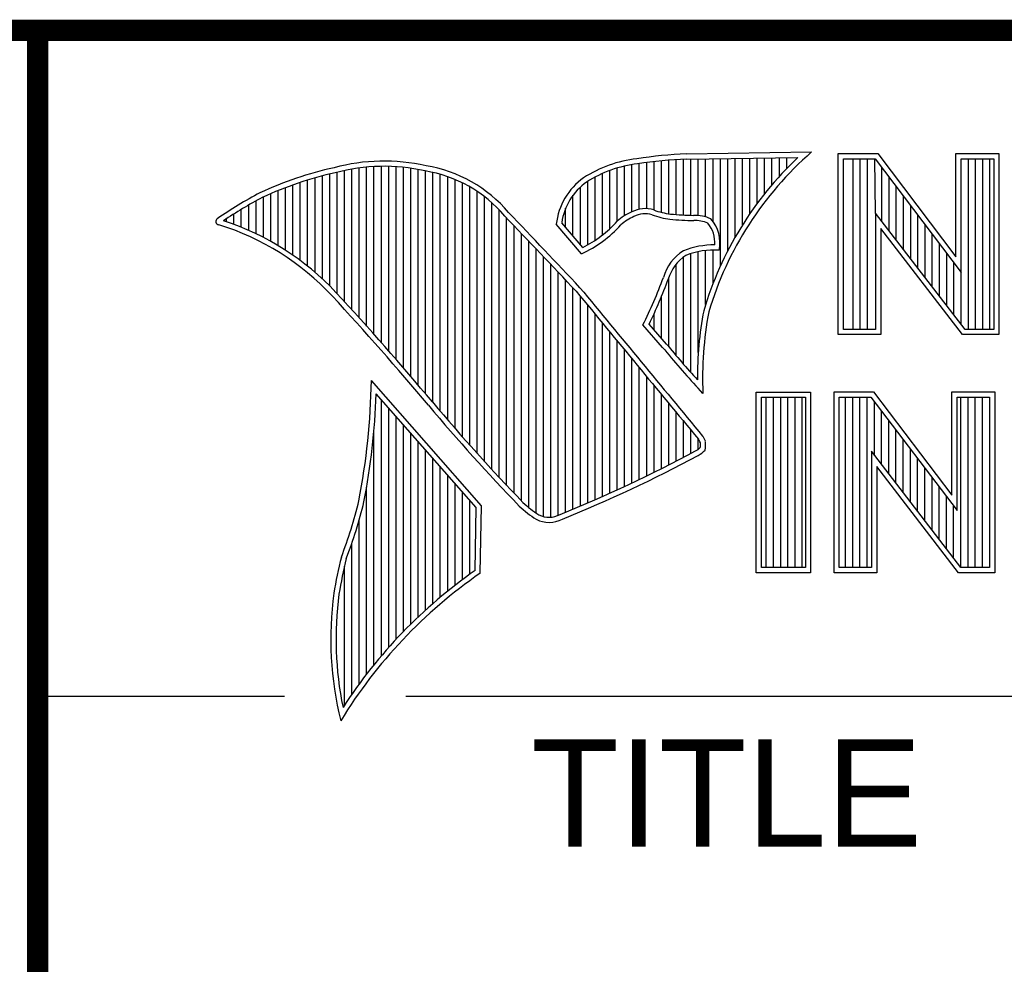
# Model space of a CAD drawing. Header units: inches. Extents: x 0 to 34, y 0 to 22.
# Tile 25 of 47: x 28.4 to 29.3, y 2.1 to 3. Entities that reach past the tile are written whole.
import ezdxf

# ---------------------------------------------------------------- set-up
doc = ezdxf.new("R2010")
doc.units = ezdxf.units.IN
doc.header["$LTSCALE"] = 1.87
doc.header["$MEASUREMENT"] = 0
doc.layers.get('0').update_dxf_attribs({"linetype": 'CONTINUOUS'})
doc.styles.add('TEXTSTYLE_2', font='txt')

msp = doc.modelspace()

# ---------------------------------------------------------------- linework, layer by layer
at = {"color": 2, "linetype": 'CONTINUOUS'}
for p, q in [((28.3793, 3.00033), (33.5093, 3.00033)), ((28.3793, 3.00033), (28.3793, 1.25033)), ((28.97474, 2.82849), (28.97474, 2.87964)), ((28.98161, 2.82803), (28.98161, 2.88003)), ((28.98439, 2.88498), (29.10087, 2.88676)), ((28.98452, 2.88016), (29.08817, 2.88174)), ((28.98847, 2.82775), (28.98847, 2.88022)), ((28.99534, 2.82759), (28.99534, 2.88032)), ((29.0022, 2.82627), (29.0022, 2.88043)), ((29.00907, 2.82196), (29.00907, 2.88053)), ((29.01593, 2.7805), (29.01593, 2.88064)), ((29.02279, 2.79469), (29.02279, 2.88074)), ((29.02966, 2.80734), (29.02966, 2.88085)), ((29.03652, 2.81879), (29.03652, 2.88095)), ((29.04339, 2.82926), (29.04339, 2.88106)), ((29.05025, 2.83892), (29.05025, 2.88116)), ((29.05711, 2.84788), (29.05711, 2.88127)), ((29.06398, 2.85624), (29.06398, 2.88137)), ((29.07084, 2.86405), (29.07084, 2.88148)), ((29.07771, 2.87139), (29.07771, 2.88158)), ((29.12563, 2.88524), (29.16244, 2.88524)), ((29.12563, 2.71662), (29.12563, 2.88524)), ((29.13051, 2.88035), (29.16002, 2.88035)), ((29.13051, 2.7215), (29.13051, 2.88035)), ((29.13948, 2.7215), (29.13948, 2.88035)), ((29.1462, 2.7215), (29.1462, 2.88035)), ((29.15291, 2.7215), (29.15291, 2.88035)), ((29.16042, 2.82993), (29.15962, 2.88035)), ((29.16002, 2.88035), (29.24023, 2.77463)), ((29.16244, 2.88524), (29.23535, 2.78914)), ((29.23535, 2.88524), (29.27538, 2.88524)), ((29.23535, 2.78914), (29.23535, 2.88524)), ((29.24023, 2.88035), (29.2705, 2.88035)), ((29.24023, 2.77463), (29.24023, 2.88035)), ((29.24687, 2.7215), (29.24687, 2.88035)), ((29.25358, 2.7215), (29.25358, 2.88035)), ((29.26029, 2.7215), (29.26029, 2.88035)), ((29.267, 2.7215), (29.267, 2.88035)), ((29.2705, 2.88035), (29.2705, 2.7215)), ((29.27538, 2.88524), (29.27538, 2.71662)), ((28.67273, 2.73985), (28.67273, 2.87083)), ((28.67959, 2.73228), (28.67959, 2.87189)), ((28.68645, 2.72465), (28.68645, 2.87266)), ((28.69332, 2.71697), (28.69332, 2.87316)), ((28.70018, 2.70922), (28.70018, 2.87339)), ((28.70705, 2.70142), (28.70705, 2.87335)), ((28.71391, 2.69355), (28.71391, 2.87303)), ((28.72077, 2.68563), (28.72077, 2.87244)), ((28.72764, 2.67764), (28.72764, 2.87158)), ((28.7345, 2.66959), (28.7345, 2.87043)), ((28.91983, 2.82233), (28.91983, 2.87186)), ((28.9267, 2.82751), (28.9267, 2.87365)), ((28.93356, 2.83107), (28.93356, 2.87497)), ((28.94042, 2.83347), (28.94042, 2.87592)), ((28.94729, 2.83398), (28.94729, 2.8769)), ((28.95415, 2.8327), (28.95415, 2.87776)), ((28.96102, 2.83056), (28.96102, 2.87851)), ((28.96788, 2.82919), (28.96788, 2.87913)), ((29.16633, 2.82225), (29.16633, 2.87204)), ((28.6384, 2.77466), (28.6384, 2.86262)), ((28.64527, 2.76854), (28.64527, 2.8645)), ((28.65213, 2.76195), (28.65213, 2.86622)), ((28.659, 2.75482), (28.659, 2.86787)), ((28.66586, 2.74736), (28.66586, 2.8695)), ((28.74137, 2.66148), (28.74137, 2.86903)), ((28.74823, 2.65331), (28.74823, 2.8677)), ((28.75509, 2.6452), (28.75509, 2.86595)), ((28.76196, 2.63718), (28.76196, 2.86376)), ((28.76882, 2.62925), (28.76882, 2.86112)), ((28.89924, 2.80443), (28.89924, 2.8634)), ((28.9061, 2.80937), (28.9061, 2.86678)), ((28.91297, 2.81526), (28.91297, 2.86958)), ((29.17304, 2.81352), (29.17304, 2.86319)), ((28.61095, 2.79515), (28.61095, 2.8535)), ((28.61781, 2.79056), (28.61781, 2.85603)), ((28.62468, 2.78564), (28.62468, 2.85839)), ((28.63154, 2.78035), (28.63154, 2.86058)), ((28.77569, 2.62142), (28.77569, 2.85799)), ((28.78255, 2.61368), (28.78255, 2.85432)), ((28.88551, 2.80052), (28.88551, 2.85403)), ((28.89238, 2.80029), (28.89238, 2.85939)), ((29.17975, 2.8048), (29.17975, 2.85434)), ((28.59036, 2.80709), (28.59036, 2.84487)), ((28.59722, 2.8034), (28.59722, 2.84793)), ((28.60408, 2.79942), (28.60408, 2.8508)), ((28.78941, 2.60602), (28.78941, 2.85007)), ((28.79628, 2.59845), (28.79628, 2.84514)), ((28.87865, 2.80859), (28.87865, 2.84641)), ((29.18647, 2.79607), (29.18647, 2.8455)), ((28.57663, 2.81368), (28.57663, 2.83737)), ((28.58349, 2.81051), (28.58349, 2.84124)), ((28.80314, 2.59097), (28.80314, 2.83944)), ((28.87178, 2.81666), (28.87178, 2.83429)), ((29.19318, 2.78735), (29.19318, 2.83665)), ((28.55604, 2.82173), (28.55604, 2.8246)), ((28.5629, 2.81928), (28.5629, 2.82905)), ((28.56976, 2.8166), (28.56976, 2.8333)), ((28.81001, 2.58357), (28.81001, 2.83281)), ((28.81687, 2.57625), (28.81687, 2.82529)), ((29.24383, 2.7215), (29.16042, 2.82993)), ((29.16042, 2.82993), (29.16042, 2.7215)), ((29.19989, 2.77862), (29.19989, 2.82781)), ((28.82373, 2.56901), (28.82373, 2.81811)), ((28.88646, 2.79196), (28.8631, 2.81941)), ((28.88775, 2.79789), (28.86815, 2.82092)), ((29.24143, 2.71662), (29.1653, 2.81558)), ((29.1653, 2.81558), (29.1653, 2.71662)), ((29.2066, 2.7699), (29.2066, 2.81896)), ((28.8306, 2.56184), (28.8306, 2.81093)), ((29.21331, 2.76118), (29.21331, 2.81011)), ((28.83746, 2.55564), (28.83746, 2.80372)), ((29.22002, 2.75245), (29.22002, 2.80127)), ((28.84433, 2.55048), (28.84433, 2.7965)), ((28.85119, 2.54719), (28.85119, 2.78927)), ((28.98161, 2.68904), (28.98161, 2.78895)), ((28.98847, 2.68128), (28.98847, 2.79209)), ((28.99534, 2.69984), (28.99534, 2.79388)), ((29.0022, 2.74479), (29.0022, 2.79498)), ((29.00907, 2.76422), (29.00907, 2.79541)), ((29.22674, 2.74373), (29.22674, 2.79242)), ((28.85806, 2.54661), (28.85806, 2.78203)), ((28.97474, 2.69704), (28.97474, 2.78234)), ((29.23345, 2.735), (29.23345, 2.78358)), ((28.86492, 2.54831), (28.86492, 2.77477)), ((28.96788, 2.70528), (28.96788, 2.76986)), ((29.24016, 2.72628), (29.24023, 2.77463)), ((28.87178, 2.55125), (28.87178, 2.7675)), ((28.87865, 2.55408), (28.87865, 2.76022)), ((28.88551, 2.55695), (28.88551, 2.75232)), ((28.96102, 2.71332), (28.96102, 2.75195)), ((28.89238, 2.55988), (28.89238, 2.74401)), ((28.89924, 2.56285), (28.89924, 2.73569)), ((28.95415, 2.72119), (28.95415, 2.73617)), ((28.9061, 2.56587), (28.9061, 2.72737)), ((28.96205, 2.70479), (28.94381, 2.7257)), ((28.96574, 2.7079), (28.94956, 2.72645)), ((28.91297, 2.56894), (28.91297, 2.71906)), ((29.1653, 2.71662), (29.12563, 2.71662)), ((29.16042, 2.7215), (29.13051, 2.7215)), ((29.27538, 2.71662), (29.24143, 2.71662)), ((29.2705, 2.7215), (29.24383, 2.7215)), ((28.91983, 2.57205), (28.91983, 2.71074)), ((28.9267, 2.57522), (28.9267, 2.70243)), ((28.93356, 2.57843), (28.93356, 2.69412)), ((28.94042, 2.58169), (28.94042, 2.68581)), ((28.79344, 2.55725), (28.6909, 2.67377)), ((28.94729, 2.58501), (28.94729, 2.67751)), ((28.95415, 2.58838), (28.95415, 2.6692)), ((28.78857, 2.55547), (28.6954, 2.66135)), ((28.96102, 2.59179), (28.96102, 2.66089)), ((28.9997, 2.66185), (28.99528, 2.6667)), ((29.04918, 2.66314), (29.09997, 2.66314)), ((29.04918, 2.4947), (29.04918, 2.66314)), ((29.09997, 2.66314), (29.09997, 2.4947)), ((29.1218, 2.66331), (29.15862, 2.66331)), ((29.1218, 2.4947), (29.1218, 2.66331)), ((29.15862, 2.66331), (29.23152, 2.56722)), ((29.23152, 2.66331), (29.27155, 2.66331)), ((29.23152, 2.56722), (29.23152, 2.66331)), ((29.27155, 2.66331), (29.27155, 2.4947)), ((28.70018, 2.41743), (28.70018, 2.65591)), ((28.96788, 2.59526), (28.96788, 2.65259)), ((29.05406, 2.65826), (29.09508, 2.65826)), ((29.05406, 2.49958), (29.05406, 2.65826)), ((29.05867, 2.49958), (29.05867, 2.65826)), ((29.06538, 2.49958), (29.06538, 2.65826)), ((29.07209, 2.49958), (29.07209, 2.65826)), ((29.0788, 2.49958), (29.0788, 2.65826)), ((29.08551, 2.49958), (29.08551, 2.65826)), ((29.09222, 2.49958), (29.09222, 2.65826)), ((29.09508, 2.65826), (29.09508, 2.49958)), ((29.12669, 2.65843), (29.15619, 2.65843)), ((29.12669, 2.49958), (29.12669, 2.65843)), ((29.13249, 2.49958), (29.13249, 2.65843)), ((29.1392, 2.49958), (29.1392, 2.65843)), ((29.14592, 2.49958), (29.14592, 2.65843)), ((29.15263, 2.49958), (29.15263, 2.65843)), ((29.15619, 2.65843), (29.2364, 2.55271)), ((29.15934, 2.60444), (29.15934, 2.65428)), ((29.2364, 2.65843), (29.26667, 2.65843)), ((29.2364, 2.55271), (29.2364, 2.65843)), ((29.23988, 2.49958), (29.23988, 2.65843)), ((29.24659, 2.49958), (29.24659, 2.65843)), ((29.2533, 2.49958), (29.2533, 2.65843)), ((29.26001, 2.49958), (29.26001, 2.65843)), ((29.26667, 2.65843), (29.26667, 2.49958)), ((28.70705, 2.42533), (28.70705, 2.64812)), ((28.97474, 2.59878), (28.97474, 2.64429)), ((29.16605, 2.59571), (29.16605, 2.64544)), ((28.71391, 2.43288), (28.71391, 2.64032)), ((28.72077, 2.44011), (28.72077, 2.63252)), ((28.98161, 2.60236), (28.98161, 2.63599)), ((29.17276, 2.58699), (29.17276, 2.63659)), ((28.69332, 2.40916), (28.69332, 2.62767)), ((28.72764, 2.44703), (28.72764, 2.62472)), ((28.98847, 2.60598), (28.98847, 2.62769)), ((29.17947, 2.57826), (29.17947, 2.62775)), ((28.7345, 2.45367), (28.7345, 2.61691)), ((28.99534, 2.60991), (28.99534, 2.61939)), ((29.18619, 2.56954), (29.18619, 2.6189)), ((28.74137, 2.46004), (28.74137, 2.60911)), ((29.24, 2.49958), (29.15659, 2.608)), ((29.15659, 2.608), (29.15659, 2.49958)), ((29.1929, 2.56081), (29.1929, 2.61005)), ((28.74823, 2.46616), (28.74823, 2.60131)), ((29.19961, 2.55209), (29.19961, 2.60121)), ((28.75509, 2.47204), (28.75509, 2.59351)), ((29.2376, 2.4947), (29.16148, 2.59365)), ((29.16148, 2.59365), (29.16148, 2.4947)), ((29.20632, 2.54336), (29.20632, 2.59236)), ((28.76196, 2.47769), (28.76196, 2.58571)), ((28.76882, 2.48313), (28.76882, 2.57791)), ((29.21303, 2.53464), (29.21303, 2.58351)), ((28.68645, 2.40048), (28.68645, 2.57455)), ((28.77569, 2.48836), (28.77569, 2.57011)), ((29.21974, 2.52592), (29.21974, 2.57467)), ((28.78255, 2.49339), (28.78255, 2.56231)), ((29.22646, 2.51719), (29.22646, 2.56582)), ((28.78749, 2.49689), (28.78857, 2.55547)), ((28.79227, 2.49433), (28.79344, 2.55725)), ((29.23317, 2.50847), (29.23317, 2.55698)), ((28.67959, 2.39134), (28.67959, 2.54426)), ((28.67273, 2.38171), (28.67273, 2.52233)), ((28.66586, 2.37153), (28.66586, 2.50101)), ((29.09997, 2.4947), (29.04918, 2.4947)), ((29.09508, 2.49958), (29.05406, 2.49958)), ((29.16148, 2.4947), (29.1218, 2.4947)), ((29.15659, 2.49958), (29.12669, 2.49958)), ((29.27155, 2.4947), (29.2376, 2.4947)), ((29.26667, 2.49958), (29.24, 2.49958)), ((28.38002, 2.38), (28.60998, 2.38)), ((28.72307, 2.38), (33.50002, 2.38))]:
    msp.add_line(p, q, dxfattribs=at)
at = {"color": 7, "linetype": 'CONTINUOUS', "const_width": 0.02}
for points in [[(25.58002, 3), (33.50002, 3)], [(28.38002, 3), (28.38002, 0.5)]]:
    msp.add_lwpolyline(points, dxfattribs=at)
at = {"color": 2, "linetype": 'CONTINUOUS'}
for centre, radius, start, end in [((28.95061, 2.76769), 0.11345, 96.30074, 123.16833), ((29.0012, 2.47495), 0.41038, 92.34774, 98.83694), ((29.0012, 2.47495), 0.40555, 92.35648, 98.85215), ((29.31031, 2.64684), 0.32331, 133.40156, 163.45729), ((29.31031, 2.64684), 0.31848, 131.11944, 163.41344), ((28.73076, 2.53863), 0.34173, 102.61616, 114.85138), ((28.7025, 2.69979), 0.17844, 77.28123, 105.0674), ((28.7025, 2.69979), 0.17362, 77.23252, 105.10138), ((28.72134, 2.74795), 0.12756, 40.23363, 80.77381), ((28.95061, 2.76769), 0.10862, 96.24482, 123.12649), ((28.73076, 2.53863), 0.3369, 102.59854, 114.8293), ((28.72134, 2.74795), 0.12273, 40.16477, 80.84234), ((28.92326, 2.81314), 0.06048, 125.03263, 174.04731), ((28.92326, 2.81314), 0.05565, 125.11271, 171.95579), ((28.77535, 2.49376), 0.40176, 117.93456, 124.56901), ((28.77535, 2.49376), 0.39693, 117.95333, 124.03672), ((28.94584, 2.80696), 0.02706, 72.6167, 117.38928), ((28.54895, 2.82203), 0.00299, 121.35241, 265.80295), ((21.15809, -4.50741), 10.60308, 43.246588, 43.767537), ((21.15809, -4.50741), 10.60791, 43.24574, 43.766725), ((28.95209, 2.78676), 0.04802, 112.91918, 132.2696), ((28.95209, 2.78676), 0.04319, 112.6635, 131.92934), ((28.94584, 2.80696), 0.02223, 72.93864, 117.86399), ((28.97757, 2.89583), 0.07217, 249.55533, 263.16741), ((28.97757, 2.89583), 0.06734, 249.44206, 263.13397), ((28.99508, 3.0772), 0.24953, 264.12125, 269.07042), ((28.99237, 2.79366), 0.03407, 64.46566, 92.25069), ((28.98309, 2.80251), 0.03245, 347.11859, 42.40459), ((28.47509, 2.58449), 0.24585, 43.16665, 72.57035), ((28.47509, 2.58449), 0.25067, 43.16665, 71.84991), ((28.8427, 2.89028), 0.10762, 293.99221, 318.44329), ((28.8427, 2.89028), 0.10279, 295.99548, 318.5906), ((28.99508, 3.0772), 0.25436, 264.112, 269.10191), ((28.99237, 2.79366), 0.02924, 66.31988, 92.50203), ((28.98309, 2.80251), 0.02763, 355.29927, 40.45), ((29.01016, 2.72313), 0.07712, 89.6555, 111.87276), ((29.0054, 2.75735), 0.04438, 122.696, 163.50087), ((29.0054, 2.75735), 0.03955, 123.35042, 163.71723), ((29.01016, 2.72313), 0.07229, 86.37714, 111.50552), ((28.54703, 2.9226), 0.44296, 333.60713, 339.84173), ((129.78751, 86.00252), 130.80728, 219.521847, 219.600368), ((28.54703, 2.9226), 0.44778, 334.02045, 339.86208), ((26.65196, 0.90062), 2.73244, 39.91549, 42.76646), ((129.78751, 86.00252), 130.81211, 219.521915, 219.600266), ((29.32725, 2.67677), 0.33272, 169.23802, 180.37507), ((29.32725, 2.67677), 0.32789, 169.28062, 182.60745), ((29.5269, 3.16399), 0.72313, 219.10281, 222.59283), ((29.5269, 3.16399), 0.72796, 219.10944, 223.08928), ((28.04161, 2.68487), 0.64938, 349.08552, 359.02075), ((28.04161, 2.68487), 0.65421, 349.0755, 357.93971), ((30.14109, 3.82486), 1.82488, 220.0426, 224.01185), ((30.14109, 3.82486), 1.82005, 220.04277, 224.00772), ((28.97141, 2.60314), 0.02894, 26.36685, 33.89706), ((28.96924, 2.61449), 0.02813, 353.68959, 3.05291), ((28.97141, 2.60314), 0.03376, 24.6833, 34.32084), ((28.96924, 2.61449), 0.03296, 350.48075, 4.78094), ((28.38904, 3.73221), 1.27582, 291.98682, 298.2489), ((28.98052, 2.63041), 0.0253, 299.25537, 311.26656), ((28.98052, 2.63041), 0.03013, 299.17127, 314.80636), ((28.38904, 3.73221), 1.28065, 291.99886, 298.25072), ((28.25986, 2.66363), 0.43155, 339.0707, 346.3663), ((28.25986, 2.66363), 0.43637, 339.10894, 346.38136), ((28.90807, 2.64237), 0.11183, 227.15939, 236.78824), ((28.90807, 2.64237), 0.11666, 227.09351, 236.92146), ((28.85639, 2.568), 0.02629, 242.84885, 298.05148), ((28.85639, 2.568), 0.02146, 243.48954, 298.69918), ((29.0668, 2.4083), 0.41635, 165.93567, 170.68559), ((29.0668, 2.4083), 0.41152, 165.97576, 170.67578), ((29.05174, 2.11882), 0.45644, 124.64296, 148.55647), ((29.05174, 2.11882), 0.46126, 124.95107, 147.09813), ((28.97282, 2.43316), 0.31972, 172.35618, 193.79577), ((28.97282, 2.43316), 0.31489, 172.36898, 191.68679)]:
    msp.add_arc(centre, radius, start, end, dxfattribs=at)
at = {"color": 7, "linetype": 'CONTINUOUS'}
msp.add_arc((26.65247, 0.90107), 2.72694, 39.91497, 42.76606, dxfattribs=at)

# ---------------------------------------------------------------- texts
at = {"color": 2, "linetype": 'CONTINUOUS', "insert": (28.8397, 2.33972), "char_height": 0.1, "width": 0.5, "attachment_point": 1, "line_spacing_factor": 0.9, "style": 'TEXTSTYLE_2'}
msp.add_mtext('TITLE', dxfattribs=at)

doc.saveas('drawing.dxf')
